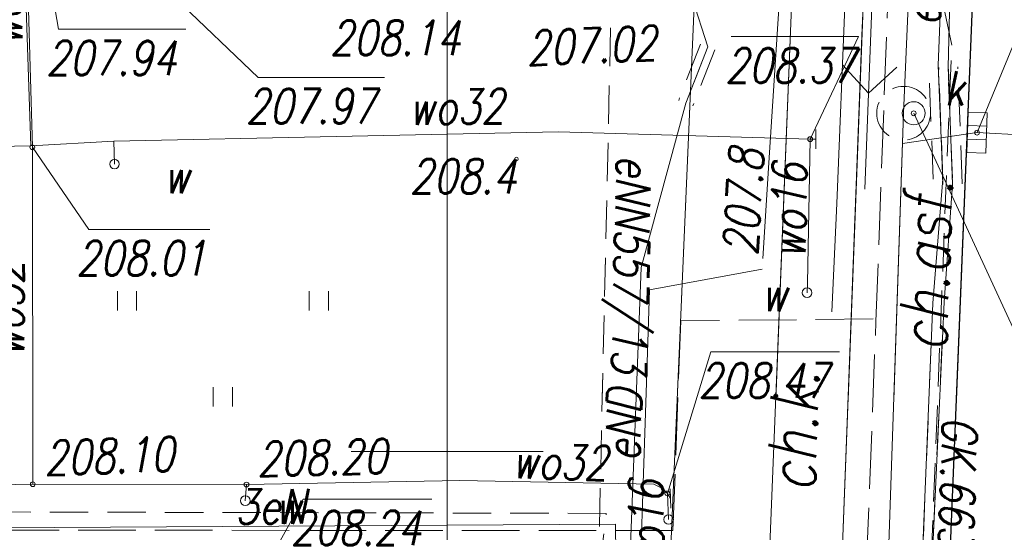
# Model space of a CAD drawing. Extents: x 6591072 to 6591270, y 5674713 to 5675005.
# Tile 9 of 36: x 6591189 to 6591215, y 5674748 to 5674761. Entities that reach past the tile are written whole.
import ezdxf
from ezdxf.enums import TextEntityAlignment as Align

# ---------------------------------------------------------------- set-up
doc = ezdxf.new("R2010")
doc.units = 0
for name, pattern in [('1', [0]), ('BGT', [0]), ('KOC', [2, 1.5, -0.5]), ('KOJ', [0]), ('KOU', [1.5, 1, -0.5]), ('OSL', [2, 1, -1]), ('UBE', [1.5, 1, -0.5]), ('UOK', [1.5, 1, -0.5]), ('UPE', [0]), ('UPG', [0]), ('UPK', [0]), ('UPW', [0]), ('UXE', [1.5, 1, -0.5])]:
    doc.linetypes.add(name, pattern=pattern)
doc.layers.get('0').update_dxf_attribs({"color": 250, "linetype": 'CONTINUOUS', "lineweight": 100})
for name, color, linetype, lineweight in [('Dzialki', 7, '1', 18), ('ENERGETYKA_L_0', 1, 'UXE', 18), ('ENERGETYKA_T_0', 1, 'CONTINUOUS', 18), ('Kontury', 90, '1', 18), ('NIEAKTUAL_L_0', 7, '1', 0), ('NIEAKTUAL_T_0', 7, 'CONTINUOUS', 0), ('SDROK_T_1', 7, 'CONTINUOUS', 18), ('SDRPK_L_2', 7, 'KOC', 18), ('SDRPK_L_3', 7, 'KOJ', 25), ('SDRPK_L_5', 7, 'KOC', 18), ('SZOPO_L_0', 7, 'BGT', 18), ('SZZPZ_T_0', 7, 'CONTINUOUS', 18), ('UEEOA_T_9', 1, 'CONTINUOUS', 18), ('UEEOC_T_0', 1, 'CONTINUOUS', 18), ('UEEOO_T_0', 1, 'CONTINUOUS', 18), ('UEEPB_L_0', 1, 'UBE', 18), ('UEEPB_L_0_b', 1, 'UBE', 18), ('UEEPB_L_1', 1, 'UBE', 18), ('UEEPON_L_0', 1, 'UPE', 18), ('UEEPON_L_1', 1, 'UPE', 18), ('UEEPOS_L_0', 1, 'UPE', 18), ('UKKOA_T_10', 36, 'CONTINUOUS', 18), ('UKKOA_T_3', 36, 'CONTINUOUS', 18), ('UKKOC_T_1', 36, 'CONTINUOUS', 18), ('UKKOC_T_3', 36, 'CONTINUOUS', 18), ('UKKOC_T_5', 36, 'CONTINUOUS', 18), ('UKKPA_L_1', 36, 'UOK', 18), ('UKKPOD_L_1', 36, 'UPK', 18), ('UKKPOM_L_1', 36, 'UPG', 18), ('UKKPOP_L_1', 36, 'UPG', 18), ('UWWOA_T_2', 5, 'CONTINUOUS', 18), ('UWWOA_T_7', 5, 'CONTINUOUS', 18), ('UWWOC_T_0', 5, 'CONTINUOUS', 18), ('UWWOO_T_0', 5, 'CONTINUOUS', 18), ('UWWPM_L_0', 5, 'UPW', 18), ('UWWPM_L_1', 5, 'UPW', 18), ('WWRPP_T_0', 13, 'CONTINUOUS', 18)]:
    doc.layers.add(name, color=color, linetype=linetype, lineweight=lineweight)
doc.layers.add('PARRA', color=7, linetype='CONTINUOUS', lineweight=13, true_color=0x0a0909)
doc.layers.add('PARSI', color=7, linetype='CONTINUOUS', lineweight=20, true_color=0x0a0909)
doc.styles.add('K1_ACAD', font='romans.shx', dxfattribs={"width": 0.8, "oblique": 12})
doc.linetypes.add('BGS', pattern='A,3.75,[45,msgB.shx,S=0.625,R=0,X=0,Y=0],3.75', length=7.5)

# ---------------------------------------------------------------- blocks, each defined once
blk = doc.blocks.new('other_WSP')
at = {"linetype": 'Continuous'}
blk.add_circle((0, 0), 0.045, dxfattribs=at)
blk = doc.blocks.new('other_PNN')
at = {"linetype": 'Continuous'}
for p, q in [((3.25, 0), (2.5429, 0.7071)), ((0.75, 0), (5.75, 0)), ((3.25, 0), (2.5429, -0.7071))]:
    blk.add_line(p, q, dxfattribs=at)
blk = doc.blocks.new('other_LAT')
at = {"linetype": 'Continuous'}
for p, q in [((0, 0.75), (0, 1.25)), ((-1.25, 0), (-0.75, 0)), ((0.75, 0), (1.25, 0)), ((0, -0.75), (0, -1.25))]:
    blk.add_line(p, q, dxfattribs=at)
blk = doc.blocks.new('other_WLZ')
at = {"linetype": 'Continuous'}
blk.add_circle((0, 0), 0.3, dxfattribs=at)
blk = doc.blocks.new('other_KRA')
at = {"linetype": 'Continuous'}
for p, q in [((-0.525, -0.25), (-0.525, 0.25)), ((-0.525, 0.25), (0.525, 0.25)), ((-0.175, -0.25), (-0.175, 0.25)), ((0.175, -0.25), (0.175, 0.25)), ((0.525, 0.25), (0.525, -0.25)), ((0.525, -0.25), (-0.525, -0.25))]:
    blk.add_line(p, q, dxfattribs=at)
blk = doc.blocks.new('other_UGK')
at = {"linetype": 'Continuous'}
blk.add_circle((0, 0), 0.0625, dxfattribs=at)
blk = doc.blocks.new('ARM')
at = {"linetype": 'Continuous'}
blk.add_circle((0, 0), 0.125, dxfattribs=at)
blk = doc.blocks.new('other_UGW')
at = {"linetype": 'Continuous'}
blk.add_circle((0, 0), 0.0625, dxfattribs=at)
blk = doc.blocks.new('other_USW')
at = {"linetype": 'Continuous'}
blk.add_line((0, -0.25), (0, 0.25), dxfattribs=at)
blk = doc.blocks.new('mzsk01')
at = {"layer": 'PARSI'}
for p, q in [((0, -5), (0, 5)), ((5, 0), (-5, 0))]:
    blk.add_line(p, q, dxfattribs=at)
blk = doc.blocks.new('PNN')
at = {"linetype": 'Continuous'}
for p, q in [((3.25, 0), (2.5429, 0.7071)), ((0.75, 0), (5.75, 0)), ((3.25, 0), (2.5429, -0.7071))]:
    blk.add_line(p, q, dxfattribs=at)
blk = doc.blocks.new('LAT')
at = {"linetype": 'Continuous'}
for p, q in [((0, 0.75), (0, 1.25)), ((-1.25, 0), (-0.75, 0)), ((0.75, 0), (1.25, 0)), ((0, -0.75), (0, -1.25))]:
    blk.add_line(p, q, dxfattribs=at)
blk = doc.blocks.new('WLZ')
at = {"linetype": 'Continuous'}
blk.add_circle((0, 0), 0.3, dxfattribs=at)
blk = doc.blocks.new('KRA')
at = {"linetype": 'Continuous'}
for p, q in [((-0.525, -0.25), (-0.525, 0.25)), ((-0.525, 0.25), (0.525, 0.25)), ((-0.175, -0.25), (-0.175, 0.25)), ((0.175, -0.25), (0.175, 0.25)), ((0.525, 0.25), (0.525, -0.25)), ((0.525, -0.25), (-0.525, -0.25))]:
    blk.add_line(p, q, dxfattribs=at)
blk = doc.blocks.new('UGK')
at = {"linetype": 'Continuous'}
blk.add_circle((0, 0), 0.0625, dxfattribs=at)
blk = doc.blocks.new('UGW')
at = {"linetype": 'Continuous'}
blk.add_circle((0, 0), 0.0625, dxfattribs=at)
blk = doc.blocks.new('USW')
at = {"linetype": 'Continuous'}
blk.add_line((0, -0.25), (0, 0.25), dxfattribs=at)
blk = doc.blocks.new('TRA')
at = {"linetype": 'Continuous'}
for p, q in [((-2.75, 1.37695), (-2.75, 0.87695)), ((-2.25, 1.37695), (-2.25, 0.87695)), ((2.25, 1.37695), (2.25, 0.87695)), ((2.75, 1.37695), (2.75, 0.87695)), ((-0.25, -1.12305), (-0.25, -1.62305)), ((0.25, -1.12305), (0.25, -1.62305))]:
    blk.add_line(p, q, dxfattribs=at)

msp = doc.modelspace()

# ---------------------------------------------------------------- linework, layer by layer
at = {"layer": 'Dzialki'}
for q in [(6591209.285, 5674720.792), (6591210.449, 5674751.347)]:
    msp.add_line((6591213.17, 5674822.79), q, dxfattribs=at)
at = {"layer": 'ENERGETYKA_L_0', "linetype": 'UXE'}
for q in [(6591203.923, 5674746.069), (6591204.042, 5674751.344)]:
    msp.add_line((6591204.395, 5674767.041), q, dxfattribs=at)
at = {"layer": 'Kontury', "linetype": 'KOU'}
for p, q in [((6591210.81, 5674760.84), (6591213.17, 5674822.79)), ((6591210.449, 5674751.347), (6591210.81, 5674760.84))]:
    msp.add_line(p, q, dxfattribs=at)
at = {"layer": 'Kontury'}
for p, q in [((6591210.81, 5674760.84), (6591213.17, 5674822.79)), ((6591209.75, 5674733), (6591210.81, 5674760.84))]:
    msp.add_line(p, q, dxfattribs=at)
at = {"layer": 'NIEAKTUAL_L_0', "linetype": 'UXE'}
for p, q in [((6591213.15, 5674760.59), (6591212.58, 5674763.36)), ((6591211.72, 5674724.72), (6591213.15, 5674760.59)), ((6591204.146, 5674748.39), (6591170.109, 5674748.47)), ((6591203.772, 5674745.372), (6591204.146, 5674748.39))]:
    msp.add_line(p, q, dxfattribs=at)
at = {"layer": 'PARRA'}
msp.add_line((6591200, 5674750), (6591200, 5675000), dxfattribs=at)
at = {"layer": 'SDRPK_L_2', "linetype": 'KOC'}
for p, q in [((6591206.088, 5674753.407), (6591205.886, 5674747.943)), ((6591211.101, 5674753.456), (6591206.088, 5674753.407)), ((6591205.886, 5674747.943), (6591184.825, 5674747.953))]:
    msp.add_line(p, q, dxfattribs=at)
at = {"layer": 'SDRPK_L_3', "linetype": 'KOJ'}
for p in [(6591212.684, 5674736.935), (6591213.272, 5674751.349)]:
    msp.add_line(p, (6591213.829, 5674765.013), dxfattribs=at)
at = {"layer": 'SDRPK_L_5', "linetype": 'KOC'}
for p, q in [((6591211.392, 5674759.296), (6591211.605, 5674765.07)), ((6591211.392, 5674759.296), (6591211.605, 5674765.07)), ((6591211.174, 5674753.389), (6591211.392, 5674759.296)), ((6591211.174, 5674753.389), (6591211.392, 5674759.296)), ((6591210.93, 5674747.032), (6591211.174, 5674753.389))]:
    msp.add_line(p, q, dxfattribs=at)
at = {"layer": 'SZOPO_L_0', "linetype": 'BGS'}
for p, q in [((6591210.16, 5674756.46), (6591212.53, 5674815.8)), ((6591210.03, 5674753.64), (6591210.16, 5674756.46))]:
    msp.add_line(p, q, dxfattribs=at)
at = {"layer": 'SZOPO_L_0', "linetype": 'BGT'}
msp.add_line((6591210.16, 5674756.46), (6591210.456, 5674763.877), dxfattribs=at)
at = {"layer": 'UEEPB_L_0', "linetype": 'UBE'}
for p, q in [((6591206.603, 5674760.616), (6591206.034, 5674759.151)), ((6591206.976, 5674760.471), (6591206.407, 5674759.006)), ((6591212.67, 5674757.1), (6591212.55, 5674760.06)), ((6591213.17, 5674757.12), (6591213.05, 5674760.08))]:
    msp.add_line(p, q, dxfattribs=at)
at = {"layer": 'UEEPB_L_0_b', "linetype": 'OSL'}
for p, q in [((6591206.79, 5674760.544), (6591206.221, 5674759.079)), ((6591212.92, 5674757.11), (6591212.8, 5674760.07)), ((6591212.33, 5674745.8), (6591212.66, 5674753.87)), ((6591204.405, 5674745.789), (6591204.388, 5674748.11))]:
    msp.add_line(p, q, dxfattribs=at)
at = {"layer": 'UEEPB_L_1', "linetype": 'UBE'}
for p, q in [((6591212.92, 5674756.961), (6591212.81, 5674760.011)), ((6591213.42, 5674756.979), (6591213.31, 5674760.029))]:
    msp.add_line(p, q, dxfattribs=at)
at = {"layer": 'UEEPB_L_1', "linetype": 'OSL'}
for p, q in [((6591213.17, 5674756.97), (6591213.06, 5674760.02)), ((6591212.58, 5674745.92), (6591212.95, 5674753.89))]:
    msp.add_line(p, q, dxfattribs=at)
at = {"layer": 'UEEPON_L_0', "linetype": 'UPE'}
for p, q in [((6591212.93, 5674763.62), (6591212.8, 5674760.07)), ((6591212.93, 5674763.62), (6591212.8, 5674760.07)), ((6591212.8, 5674760.07), (6591212.92, 5674757.11)), ((6591212.8, 5674760.07), (6591212.92, 5674757.11)), ((6591212.92, 5674757.11), (6591212.66, 5674753.87)), ((6591212.66, 5674753.87), (6591212.33, 5674745.8)), ((6591170.193, 5674747.913), (6591204.388, 5674748.11)), ((6591204.388, 5674748.11), (6591204.405, 5674745.789))]:
    msp.add_line(p, q, dxfattribs=at)
at = {"layer": 'UEEPON_L_1', "linetype": 'UPE'}
for p, q in [((6591208.899, 5674765.628), (6591208.388, 5674757.523)), ((6591208.899, 5674765.628), (6591208.388, 5674757.523)), ((6591206.79, 5674760.544), (6591206.294, 5674762.115)), ((6591206.79, 5674760.544), (6591206.294, 5674762.115)), ((6591206.221, 5674759.079), (6591206.79, 5674760.544)), ((6591206.221, 5674759.079), (6591206.79, 5674760.544)), ((6591205.059, 5674754.795), (6591206.221, 5674759.079)), ((6591205.059, 5674754.795), (6591206.221, 5674759.079)), ((6591208.231, 5674755.033), (6591208.388, 5674757.523)), ((6591208.231, 5674755.033), (6591208.388, 5674757.523)), ((6591204.673, 5674744.822), (6591205.059, 5674754.795)), ((6591208.213, 5674754.757), (6591205.273, 5674754.214)), ((6591205.273, 5674754.214), (6591205.228, 5674752.851)), ((6591205.228, 5674752.851), (6591204.981, 5674745.432))]:
    msp.add_line(p, q, dxfattribs=at)
at = {"layer": 'UEEPOS_L_0', "linetype": 'UPE'}
for p, q in [((6591213.15, 5674763.65), (6591213.06, 5674760.02)), ((6591213.15, 5674763.65), (6591213.06, 5674760.02)), ((6591213.06, 5674760.02), (6591213.17, 5674756.97)), ((6591213.06, 5674760.02), (6591213.17, 5674756.97)), ((6591213.17, 5674756.97), (6591212.95, 5674753.89)), ((6591212.95, 5674753.89), (6591212.58, 5674745.92))]:
    msp.add_line(p, q, dxfattribs=at)
at = {"layer": 'UKKOC_T_3', "linetype": 'Continuous'}
msp.add_line((6591212.159, 5674758.815), (6591215.012, 5674752.655), dxfattribs=at)
at = {"layer": 'UKKOC_T_5', "linetype": 'Continuous'}
msp.add_line((6591213.81, 5674758.31), (6591214.731, 5674760.547), dxfattribs=at)
msp.add_line((6591213.81, 5674758.31), (6591214.731, 5674760.547), dxfattribs=at)
at = {"layer": 'UKKPA_L_1', "linetype": 'UOK'}
msp.add_circle((6591211.897, 5674758.816), 0.7, dxfattribs=at)
msp.add_circle((6591211.897, 5674758.816), 0.7, dxfattribs=at)
at = {"layer": 'UKKPOD_L_1', "linetype": 'UPK'}
for p in [(6591211.87, 5674758.03), (6591211.87, 5674758.03), (6591220.326, 5674757.972), (6591220.326, 5674757.972)]:
    msp.add_line(p, (6591213.81, 5674758.31), dxfattribs=at)
at = {"layer": 'UKKPOM_L_1', "linetype": 'UPK'}
for p, q in [((6591211.897, 5674758.816), (6591213.517, 5674798.506)), ((6591211.897, 5674758.816), (6591213.517, 5674798.506)), ((6591210.585, 5674720.729), (6591211.897, 5674758.816)), ((6591211.64, 5674751.348), (6591211.897, 5674758.816))]:
    msp.add_line(p, q, dxfattribs=at)
at = {"layer": 'UKKPOP_L_1', "linetype": 'UPK'}
for q in [(6591207.343, 5674720.885), (6591208.565, 5674751.346)]:
    msp.add_line((6591209.075, 5674764.063), q, dxfattribs=at)
at = {"layer": 'UWWOC_T_0', "linetype": 'Continuous'}
for p, q in [((6591189.12, 5674765.39), (6591189.871, 5674761.006)), ((6591189.12, 5674765.39), (6591189.871, 5674761.006)), ((6591189.21, 5674765.37), (6591195.075, 5674759.749)), ((6591189.21, 5674765.37), (6591195.075, 5674759.749)), ((6591189.871, 5674761.006), (6591193.194, 5674761.006)), ((6591189.871, 5674761.006), (6591193.194, 5674761.006)), ((6591207.401, 5674760.812), (6591210.723, 5674760.812)), ((6591207.401, 5674760.812), (6591210.723, 5674760.812)), ((6591209.46, 5674758.14), (6591210.723, 5674760.812)), ((6591209.46, 5674758.14), (6591210.723, 5674760.812)), ((6591195.075, 5674759.749), (6591198.364, 5674759.749)), ((6591195.075, 5674759.749), (6591198.364, 5674759.749)), ((6591189.19, 5674757.93), (6591190.659, 5674755.787)), ((6591190.659, 5674755.787), (6591193.818, 5674755.787)), ((6591205.74, 5674748.91), (6591206.872, 5674752.602)), ((6591206.872, 5674752.602), (6591210.227, 5674752.602)), ((6591194.74, 5674746.04), (6591196.25, 5674748.76)), ((6591196.25, 5674748.76), (6591199.605, 5674748.76))]:
    msp.add_line(p, q, dxfattribs=at)
at = {"layer": 'UWWPM_L_0', "linetype": 'UPW'}
for p, q in [((6591189.15, 5674757.97), (6591188.87, 5674766.42)), ((6591189.15, 5674757.97), (6591188.87, 5674766.42)), ((6591188.96, 5674766.43), (6591189.19, 5674757.93)), ((6591188.96, 5674766.43), (6591189.19, 5674757.93)), ((6591191.31, 5674758.09), (6591202.9, 5674758.33)), ((6591191.31, 5674758.09), (6591202.9, 5674758.33)), ((6591202.9, 5674758.33), (6591209.46, 5674758.14)), ((6591202.9, 5674758.33), (6591209.46, 5674758.14)), ((6591185.6, 5674757.88), (6591189.15, 5674757.97)), ((6591185.6, 5674757.88), (6591189.15, 5674757.97)), ((6591191.31, 5674758.09), (6591189.15, 5674757.97)), ((6591191.31, 5674758.09), (6591189.15, 5674757.97)), ((6591189.19, 5674757.93), (6591189.2, 5674749.15)), ((6591189.19, 5674757.93), (6591189.2, 5674749.15)), ((6591191.33, 5674757.49), (6591191.31, 5674758.09)), ((6591191.33, 5674757.49), (6591191.31, 5674758.09)), ((6591209.46, 5674758.14), (6591209.39, 5674754.38)), ((6591209.46, 5674758.14), (6591209.39, 5674754.38)), ((6591209.46, 5674758.14), (6591209.61, 5674758.14)), ((6591209.46, 5674758.14), (6591209.61, 5674758.14)), ((6591209.39, 5674754.38), (6591209.38, 5674754.14)), ((6591194.77, 5674749.14), (6591200.33, 5674749.25)), ((6591200.33, 5674749.25), (6591205.39, 5674749.15)), ((6591189.2, 5674749.15), (6591182.4, 5674749.06)), ((6591189.2, 5674749.15), (6591194.77, 5674749.14)), ((6591194.77, 5674749.14), (6591194.74, 5674748.72)), ((6591205.39, 5674749.15), (6591205.61, 5674749.04)), ((6591205.61, 5674749.04), (6591205.74, 5674748.91)), ((6591205.74, 5674748.91), (6591205.82, 5674748.78)), ((6591205.77, 5674748.23), (6591205.74, 5674748.91))]:
    msp.add_line(p, q, dxfattribs=at)
at = {"layer": 'UWWPM_L_1', "linetype": 'UPW'}
for p in [(6591205.549, 5674741.197), (6591205.992, 5674751.345)]:
    msp.add_line(p, (6591206.79, 5674769.591), dxfattribs=at)

# ---------------------------------------------------------------- block references
at = {"layer": 'PARSI', "color": 253, "xscale": 0.5, "yscale": 0.5, "zscale": 0.5}
msp.add_blockref('mzsk01', (6591200, 5674750), dxfattribs=at)
at = {"layer": 'SZZPZ_T_0'}
msp.add_blockref('TRA', (6591194.156, 5674752.802), dxfattribs=at)
at = {"layer": 'UEEOA_T_9'}
for name, rotation in [('other_LAT', 304.400402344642), ('LAT', 304.400402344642), ('other_PNN', 267.7823443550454), ('PNN', 267.7823443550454)]:
    msp.add_blockref(name, (6591211.108, 5674762.587), dxfattribs=dict(at, rotation=rotation))
at = {"layer": 'UEEOA_T_9', "color": 253}
for name, rotation in [('other_LAT', 304.400402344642), ('other_PNN', 267.7823443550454)]:
    msp.add_blockref(name, (6591211.108, 5674762.587), dxfattribs=dict(at, rotation=rotation))
at = {"layer": 'UKKOA_T_10'}
for name in ['other_WLZ', 'WLZ']:
    msp.add_blockref(name, (6591212.159, 5674758.815), dxfattribs=at)
at = {"layer": 'UKKOA_T_10', "color": 253}
msp.add_blockref('other_WLZ', (6591212.159, 5674758.815), dxfattribs=at)
at = {"layer": 'UKKOA_T_10', "rotation": 268.1298165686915}
for name in ['other_KRA', 'KRA']:
    msp.add_blockref(name, (6591213.81, 5674758.31), dxfattribs=at)
at = {"layer": 'UKKOA_T_10', "color": 253, "rotation": 268.1298165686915}
msp.add_blockref('other_KRA', (6591213.81, 5674758.31), dxfattribs=at)
at = {"layer": 'UKKOC_T_3', "rotation": 269.9999974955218}
for name, p in [('other_UGK', (6591212.159, 5674758.815)), ('UGK', (6591212.159, 5674758.815)), ('other_UGK', (6591213.81, 5674758.31)), ('UGK', (6591213.81, 5674758.31))]:
    msp.add_blockref(name, p, dxfattribs=at)
at = {"layer": 'UKKOC_T_3', "color": 253, "rotation": 269.9999974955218}
for p in [(6591212.159, 5674758.815), (6591213.81, 5674758.31)]:
    msp.add_blockref('other_UGK', p, dxfattribs=at)
at = {"layer": 'UWWOA_T_7'}
for p in [(6591191.33, 5674757.49), (6591191.33, 5674757.49), (6591209.38, 5674754.14), (6591194.74, 5674748.72), (6591205.77, 5674748.23)]:
    msp.add_blockref('ARM', p, dxfattribs=at)
at = {"layer": 'UWWOA_T_7', "color": 253}
msp.add_blockref('ARM', (6591191.33, 5674757.49), dxfattribs=at)
at = {"layer": 'UWWOC_T_0'}
for name, p in [('other_UGW', (6591209.46, 5674758.14)), ('UGW', (6591209.46, 5674758.14)), ('other_UGW', (6591189.19, 5674757.93)), ('UGW', (6591189.19, 5674757.93)), ('UGW', (6591189.2, 5674749.15)), ('UGW', (6591194.77, 5674749.14)), ('UGW', (6591205.74, 5674748.91))]:
    msp.add_blockref(name, p, dxfattribs=at)
at = {"layer": 'UWWOC_T_0', "color": 253}
for p in [(6591209.46, 5674758.14), (6591189.19, 5674757.93)]:
    msp.add_blockref('other_UGW', p, dxfattribs=at)
at = {"layer": 'UWWOC_T_0'}
for name, p, rotation in [('other_USW', (6591209.61, 5674758.14), 359.7937676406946), ('USW', (6591209.61, 5674758.14), 359.7937676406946), ('USW', (6591205.82, 5674748.78), 2.062433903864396)]:
    msp.add_blockref(name, p, dxfattribs=dict(at, rotation=rotation))
at = {"layer": 'UWWOC_T_0', "color": 253, "rotation": 359.7937676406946}
msp.add_blockref('other_USW', (6591209.61, 5674758.14), dxfattribs=at)
at = {"layer": 'WWRPP_T_0', "rotation": 2.394900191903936}
msp.add_blockref('other_WSP', (6591201.807, 5674757.623), dxfattribs=at)
at = {"layer": 'WWRPP_T_0', "color": 253, "rotation": 2.394900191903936}
msp.add_blockref('other_WSP', (6591201.807, 5674757.623), dxfattribs=at)

# ---------------------------------------------------------------- texts
at = {"layer": 'ENERGETYKA_T_0', "style": 'K1_ACAD', "oblique": 12, "width": 0.8}
msp.add_text('eNN557/13', height=0.9, rotation=268.6572, dxfattribs=at).set_placement((6591204.418, 5674757.729))
msp.add_text('eNN557/13', height=0.9, rotation=268.6572, dxfattribs=at).set_placement((6591204.418, 5674757.729))
at = {"layer": 'NIEAKTUAL_T_0', "style": 'K1_ACAD', "oblique": 12, "width": 0.8}
msp.add_text('GK.6630.46.17', height=0.9, rotation=268.0123, dxfattribs=at).set_placement((6591212.922, 5674750.929))
at = {"layer": 'SDROK_T_1', "style": 'K1_ACAD', "oblique": 12, "width": 0.8}
for s, rotation, p in [('ch.asf.', 87.9831, (6591213.012, 5674752.581)), ('ch.k.', 87.9828, (6591209.586, 5674748.926))]:
    msp.add_text(s, height=1.25, rotation=rotation, dxfattribs=at).set_placement(p)
at = {"layer": 'UEEOC_T_0', "style": 'K1_ACAD', "oblique": 12, "width": 0.8}
msp.add_text('207.8', height=0.9, rotation=86.3914, dxfattribs=at).set_placement((6591208.085, 5674755.095))
at = {"layer": 'UEEOO_T_0', "style": 'K1_ACAD', "oblique": 12, "width": 0.8}
for s, rotation, p in [('eN', 87.9, (6591212.84, 5674761.09)), ('eN', 87.9, (6591212.84, 5674761.09)), ('eND', 88.0912, (6591205.014, 5674749.735)), ('3eN', 0.4839, (6591194.478, 5674748.111))]:
    msp.add_text(s, height=0.9, rotation=rotation, dxfattribs=at).set_placement(p)
at = {"layer": 'UKKOA_T_3', "style": 'K1_ACAD', "oblique": 12, "width": 0.8}
msp.add_text('k', height=0.9, dxfattribs=at).set_placement((6591213.486, 5674759.015), align=Align.RIGHT)
msp.add_text('k', height=0.9, dxfattribs=at).set_placement((6591213.486, 5674759.015), align=Align.RIGHT)
at = {"layer": 'UKKOC_T_1', "style": 'K1_ACAD', "oblique": 12, "width": 0.8}
msp.add_text('207.02', height=0.9, rotation=2.3957, dxfattribs=at).set_placement((6591202.048, 5674760.959), align=Align.TOP_LEFT)
msp.add_text('207.02', height=0.9, rotation=2.3957, dxfattribs=at).set_placement((6591202.048, 5674760.959), align=Align.TOP_LEFT)
at = {"layer": 'UWWOA_T_2', "style": 'K1_ACAD', "oblique": 12, "width": 0.8}
for p in [(6591193.288, 5674756.73), (6591193.288, 5674756.73), (6591208.86, 5674753.663), (6591196.186, 5674748.116)]:
    msp.add_text('w', height=0.9, dxfattribs=at).set_placement(p, align=Align.RIGHT)
at = {"layer": 'UWWOC_T_0', "style": 'K1_ACAD', "oblique": 12, "width": 0.8}
for s, p in [('208.14', (6591200.343, 5674761.228)), ('208.14', (6591200.343, 5674761.228)), ('208.37', (6591210.642, 5674760.512)), ('208.37', (6591210.642, 5674760.512))]:
    msp.add_text(s, height=0.9, dxfattribs=at).set_placement(p, align=Align.TOP_RIGHT)
for s, p in [('207.94', (6591189.55, 5674759.806)), ('207.97', (6591194.753, 5674758.549)), ('208.01', (6591190.337, 5674754.587)), ('208.47', (6591206.55, 5674751.402)), ('208.24', (6591195.929, 5674747.56))]:
    msp.add_text(s, height=0.9, dxfattribs=at).set_placement(p)
for s, rotation, p in [('208.10', 1.9021, (6591189.51, 5674749.379)), ('208.20', 1.3639, (6591195.053, 5674749.353))]:
    msp.add_text(s, height=0.9, rotation=rotation, dxfattribs=at).set_placement(p)
at = {"layer": 'UWWOO_T_0', "style": 'K1_ACAD', "oblique": 12, "width": 0.8}
for s, rotation, p in [('wo32', 92.7852, (6591188.945, 5674760.588)), ('wo32', 92.7852, (6591188.945, 5674760.588)), ('wo32', 1.0354, (6591199.006, 5674758.509)), ('wo32', 1.0354, (6591199.006, 5674758.509)), ('wo16', 88.9949, (6591209.335, 5674755.015)), ('wo32', 90.3131, (6591188.975, 5674752.473)), ('wo32', 358.4578, (6591201.679, 5674749.314)), ('wo16', 90.3649, (6591205.648, 5674746.772))]:
    msp.add_text(s, height=0.9, rotation=rotation, dxfattribs=at).set_placement(p)
at = {"layer": 'WWRPP_T_0', "style": 'K1_ACAD', "oblique": 12, "width": 0.8}
msp.add_text('208.4', height=0.9, dxfattribs=at).set_placement((6591201.807, 5674757.623), align=Align.TOP_RIGHT)

doc.saveas('drawing.dxf')
